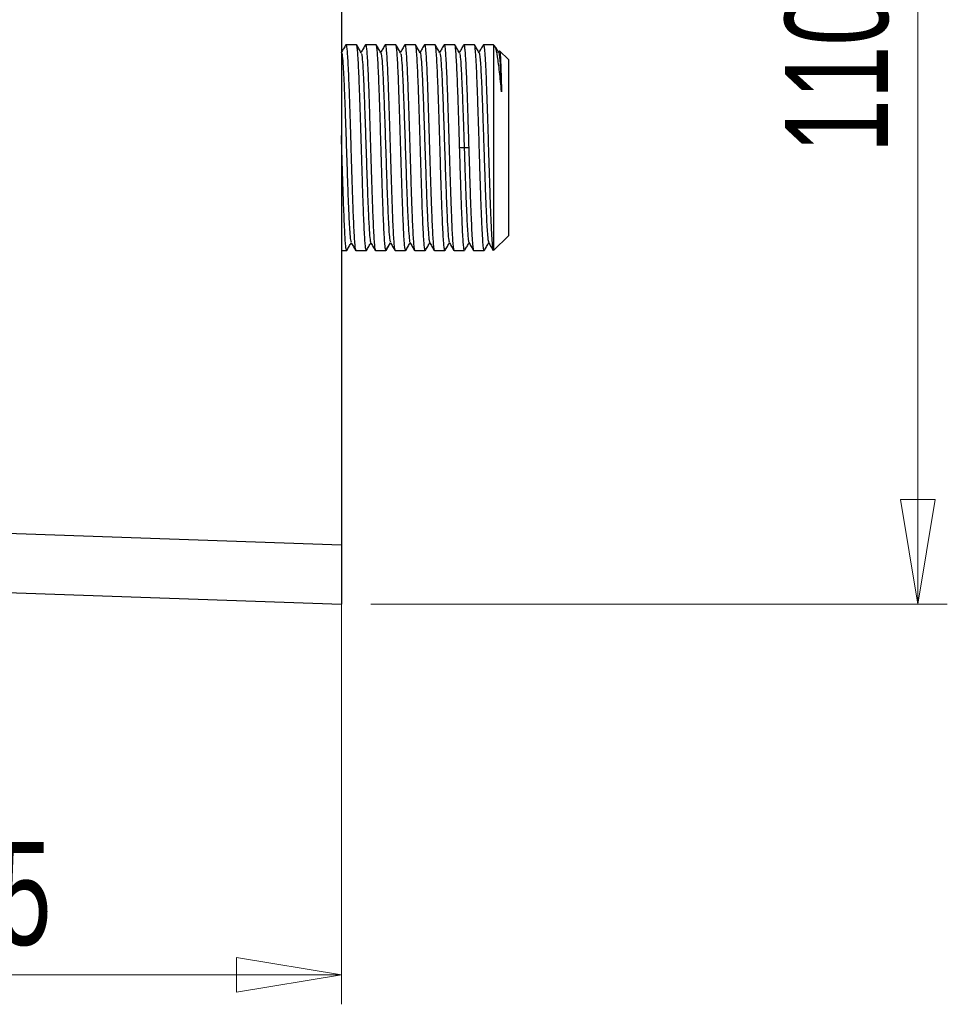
# Model space of a CAD drawing. Header units: millimetres. Extents: x 20 to 203, y 18 to 290.
# Tile 9 of 16: x 160 to 191, y 121 to 154. Entities that reach past the tile are written whole.
import ezdxf

# ---------------------------------------------------------------- set-up
doc = ezdxf.new("R2010")
doc.units = ezdxf.units.MM
doc.styles.add('SLDTEXTSTYLE0', font='TXT', dxfattribs={"width": 0.7})
doc.dimstyles.new('SLDDIMSTYLE0', dxfattribs={"dimtxt": 3.5, "dimasz": 3.556, "dimexe": 0, "dimexo": 0.0625, "dimgap": 0.875, "dimtad": 1, "dimdec": 0, "dimlfac": 3, "dimrnd": 1e-09, "dimzin": 12, "dimdsep": 46, "dimtxsty": 'SLDTEXTSTYLE0', "dimblk1": 'CLOSED', "dimblk2": 'CLOSED', "dimsah": 1, "dimcen": 0.09, "dimadec": 0, "dimazin": 3, "dimtfac": 1, "dimtdec": 0, "dimtofl": 0, "dimtmove": 0, "dimatfit": 3, "dimldrblk": 'CLOSED', "dimfxl": 0, "dimfrac": 2, "dimtolj": 1, "dimtzin": 12, "dimarcsym": 0})

# ---------------------------------------------------------------- blocks, each defined once
blk = doc.blocks.new('_Closed')
at = {"color": 0, "linetype": 'ByBlock', "lineweight": -2}
for p, q in [((-1, 0.166667), (0, 0)), ((-1, 0.166667), (-1, -0.166667)), ((0, 0), (-1, -0.166667)), ((0, 0), (-1, 0))]:
    blk.add_line(p, q, dxfattribs=at)
blk = doc.blocks.new('_D_1')
at = {"color": 7, "linetype": 'Continuous', "lineweight": 0}
for p, q in [((170.575, 135.479), (170.575, 120.899)), ((148.908, 128.48), (148.908, 120.899)), ((148.908, 121.899), (170.575, 121.899))]:
    blk.add_line(p, q, dxfattribs=at)
at = {"color": 7, "linetype": 'Continuous', "lineweight": 18, "xscale": 3.556, "yscale": 3.556, "rotation": 180.0000000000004}
blk.add_blockref('_Closed', (148.908, 121.899), dxfattribs=at)
at = {"color": 7, "linetype": 'Continuous', "lineweight": 18, "xscale": 3.556, "yscale": 3.556}
blk.add_blockref('_Closed', (170.575, 121.899), dxfattribs=at)
at = {"color": 7, "linetype": 'Continuous', "lineweight": 18, "insert": (157.095, 126.411), "char_height": 3.5, "attachment_point": 1, "style": 'SLDTEXTSTYLE0'}
blk.add_mtext('65', dxfattribs=at)
blk = doc.blocks.new('_D_2')
at = {"color": 7, "linetype": 'Continuous', "lineweight": 0}
for p, q in [((171.575, 171.147), (191.136, 171.147)), ((190.136, 171.147), (190.136, 134.48)), ((171.575, 134.48), (191.136, 134.48))]:
    blk.add_line(p, q, dxfattribs=at)
at = {"color": 7, "linetype": 'Continuous', "lineweight": 18, "xscale": 3.556, "yscale": 3.556}
for p, rotation in [((190.136, 171.147, 0), 89.99999999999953), ((190.136, 134.48, 0), 269.9999999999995)]:
    blk.add_blockref('_Closed', p, dxfattribs=dict(at, rotation=rotation))
at = {"color": 7, "linetype": 'Continuous', "lineweight": 18, "insert": (185.625, 149.801), "char_height": 3.5, "attachment_point": 1, "rotation": 90, "style": 'SLDTEXTSTYLE0'}
blk.add_mtext('110', dxfattribs=at)
blk = doc.blocks.new('_D_4')
at = {"color": 7, "linetype": 'Continuous', "lineweight": 0}
for p, q in [((130.697, 150.354), (130.697, 176.658)), ((170.575, 169.48), (170.575, 176.658)), ((130.697, 175.658), (170.575, 175.658))]:
    blk.add_line(p, q, dxfattribs=at)
at = {"color": 7, "linetype": 'Continuous', "lineweight": 18, "xscale": 3.556, "yscale": 3.556, "rotation": 180.0000000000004}
blk.add_blockref('_Closed', (130.697, 175.658, 0), dxfattribs=at)
at = {"color": 7, "linetype": 'Continuous', "lineweight": 18, "xscale": 3.556, "yscale": 3.556}
blk.add_blockref('_Closed', (170.575, 175.658, 0), dxfattribs=at)
at = {"color": 7, "linetype": 'Continuous', "lineweight": 18, "insert": (144.73, 180.17), "char_height": 3.5, "attachment_point": 1, "style": 'SLDTEXTSTYLE0'}
blk.add_mtext('120', dxfattribs=at)

msp = doc.modelspace()

# ---------------------------------------------------------------- linework, layer by layer
at = {"color": 7, "linetype": 'Continuous', "lineweight": 25}
for p, q in [((170.575, 168.48), (170.575, 136.479)), ((171.088, 153.473), (170.729, 153.473)), ((171.754, 153.473), (171.396, 153.473)), ((172.421, 153.473), (172.063, 153.473)), ((173.088, 153.473), (172.729, 153.473)), ((173.754, 153.473), (173.396, 153.473)), ((174.421, 153.473), (174.063, 153.473)), ((175.088, 153.473), (174.729, 153.473)), ((175.391, 153.458), (175.396, 153.473)), ((175.742, 153.473), (175.396, 153.473)), ((175.787, 153.427), (175.742, 153.473)), ((175.742, 153.473), (175.742, 146.488)), ((170.581, 153.201), (170.575, 153.211)), ((175.94, 153.265), (175.908, 153.21)), ((175.942, 153.264), (175.945, 153.269)), ((176.242, 152.973), (175.945, 153.269)), ((176.242, 152.973), (176.242, 149.98)), ((174.588, 149.98), (174.742, 149.98)), ((174.742, 149.98), (174.896, 149.98)), ((176.242, 149.98), (176.242, 146.988)), ((175.742, 146.488), (176.242, 146.988)), ((170.575, 146.488), (170.755, 146.488)), ((171.062, 146.488), (171.421, 146.488)), ((171.729, 146.488), (172.088, 146.488)), ((172.396, 146.488), (172.755, 146.488)), ((173.062, 146.488), (173.421, 146.488)), ((173.729, 146.488), (174.088, 146.488)), ((174.396, 146.488), (174.755, 146.488)), ((174.761, 146.509), (174.755, 146.488)), ((175.062, 146.488), (175.421, 146.488)), ((175.427, 146.504), (175.421, 146.488)), ((170.575, 136.479), (136.926, 137.654)), ((170.575, 136.479), (170.575, 134.48)), ((137.125, 135.648), (170.575, 134.48))]:
    msp.add_line(p, q, dxfattribs=at)
at = {"color": 8, "linetype": 'Continuous', "lineweight": 25}
msp.add_line((172.088, 146.488), (172.24, 146.752), dxfattribs=at)
at = {"color": 7, "linetype": 'Continuous', "lineweight": 25}
for points, knots in [([(170.724, 153.469), (170.699, 153.425), (170.649, 153.339), (170.599, 153.252), (170.575, 153.211)], [0, 0, 0, 0, 0.520091, 1, 1, 1, 1]), ([(170.724, 153.449), (170.725, 153.458), (170.734, 153.5), (170.748, 153.428), (170.766, 153.278), (170.784, 153.028), (170.802, 152.692), (170.82, 152.281), (170.838, 151.801), (170.856, 151.274), (170.874, 150.705), (170.892, 150.121), (170.909, 149.527), (170.928, 148.952), (170.945, 148.4), (170.963, 147.899), (170.981, 147.452), (170.999, 147.08), (171.017, 146.79), (171.038, 146.547), (171.053, 146.51), (171.062, 146.488)], [0, 0, 0, 0, 0.016539, 0.073589, 0.125672, 0.179265, 0.231348, 0.284941, 0.337023, 0.390616, 0.442699, 0.496292, 0.548375, 0.601968, 0.654051, 0.707644, 0.759727, 0.81332, 0.865403, 0.918997, 1, 1, 1, 1]), ([(171.427, 146.512), (171.425, 146.502), (171.417, 146.461), (171.402, 146.532), (171.384, 146.682), (171.366, 146.932), (171.348, 147.269), (171.33, 147.679), (171.312, 148.159), (171.294, 148.687), (171.277, 149.255), (171.259, 149.84), (171.241, 150.433), (171.223, 151.009), (171.205, 151.56), (171.187, 152.062), (171.169, 152.508), (171.151, 152.88), (171.133, 153.17), (171.112, 153.414), (171.097, 153.451), (171.088, 153.473)], [0, 0, 0, 0, 0.016728, 0.073768, 0.12584, 0.179422, 0.231495, 0.285078, 0.337151, 0.390734, 0.442807, 0.49639, 0.548463, 0.602046, 0.654119, 0.707702, 0.759775, 0.813358, 0.865431, 0.919014, 1, 1, 1, 1]), ([(171.248, 153.201), (171.222, 153.245), (171.17, 153.335), (171.118, 153.424), (171.093, 153.469)], [0, 0, 0, 0, 0.499978, 1, 1, 1, 1]), ([(171.391, 153.469), (171.365, 153.424), (171.315, 153.338), (171.266, 153.252), (171.242, 153.211)], [0, 0, 0, 0, 0.520348, 1, 1, 1, 1]), ([(171.39, 153.449), (171.392, 153.458), (171.4, 153.5), (171.415, 153.428), (171.433, 153.278), (171.451, 153.028), (171.469, 152.692), (171.487, 152.281), (171.505, 151.801), (171.523, 151.274), (171.54, 150.705), (171.558, 150.121), (171.576, 149.527), (171.594, 148.952), (171.612, 148.4), (171.63, 147.899), (171.648, 147.452), (171.666, 147.08), (171.684, 146.79), (171.705, 146.547), (171.72, 146.51), (171.729, 146.488)], [0, 0, 0, 0, 0.016716, 0.073756, 0.12583, 0.179413, 0.231486, 0.28507, 0.337143, 0.390726, 0.442799, 0.496383, 0.548456, 0.60204, 0.654113, 0.707697, 0.75977, 0.813354, 0.865427, 0.919011, 1, 1, 1, 1]), ([(172.088, 146.488), (172.081, 146.499), (172.069, 146.52), (172.051, 146.685), (172.033, 146.931), (172.015, 147.269), (171.997, 147.679), (171.979, 148.159), (171.961, 148.687), (171.943, 149.255), (171.925, 149.84), (171.907, 150.433), (171.89, 151.009), (171.871, 151.56), (171.854, 152.062), (171.836, 152.508), (171.818, 152.88), (171.8, 153.17), (171.779, 153.414), (171.764, 153.451), (171.754, 153.473)], [0, 0, 0, 0, 0.05801, 0.110968, 0.165462, 0.21842, 0.272915, 0.325874, 0.380368, 0.433327, 0.487822, 0.540781, 0.595275, 0.648234, 0.702729, 0.755687, 0.810182, 0.863141, 0.917635, 1, 1, 1, 1]), ([(171.915, 153.201), (171.889, 153.245), (171.837, 153.335), (171.785, 153.424), (171.759, 153.469)], [0, 0, 0, 0, 0.499978, 1, 1, 1, 1]), ([(172.058, 153.469), (172.032, 153.424), (171.982, 153.338), (171.932, 153.252), (171.908, 153.211)], [0, 0, 0, 0, 0.5202174, 1, 1, 1, 1]), ([(172.057, 153.449), (172.059, 153.458), (172.067, 153.5), (172.081, 153.428), (172.1, 153.278), (172.117, 153.028), (172.136, 152.692), (172.153, 152.281), (172.171, 151.801), (172.189, 151.274), (172.207, 150.705), (172.225, 150.121), (172.243, 149.527), (172.261, 148.952), (172.279, 148.4), (172.297, 147.899), (172.314, 147.452), (172.332, 147.08), (172.35, 146.791), (172.37, 146.564), (172.383, 146.53), (172.39, 146.511)], [0, 0, 0, 0, 0.016847, 0.074848, 0.127799, 0.182285, 0.235236, 0.289723, 0.342673, 0.39716, 0.45011, 0.504596, 0.557547, 0.612033, 0.664984, 0.719471, 0.772422, 0.826908, 0.879859, 0.934346, 1, 1, 1, 1]), ([(172.76, 146.512), (172.758, 146.502), (172.75, 146.461), (172.736, 146.532), (172.717, 146.682), (172.699, 146.932), (172.682, 147.269), (172.664, 147.679), (172.646, 148.159), (172.628, 148.687), (172.61, 149.255), (172.592, 149.84), (172.574, 150.433), (172.556, 151.009), (172.538, 151.56), (172.521, 152.062), (172.502, 152.508), (172.485, 152.88), (172.467, 153.17), (172.446, 153.414), (172.43, 153.451), (172.421, 153.473)], [0, 0, 0, 0, 0.016611, 0.073657, 0.125736, 0.179324, 0.231403, 0.284993, 0.337072, 0.390661, 0.442741, 0.49633, 0.548409, 0.601999, 0.654078, 0.707667, 0.759746, 0.813335, 0.865414, 0.919003, 1, 1, 1, 1]), ([(172.581, 153.201), (172.555, 153.245), (172.504, 153.335), (172.452, 153.424), (172.426, 153.469)], [0, 0, 0, 0, 0.499978, 1, 1, 1, 1]), ([(172.724, 153.469), (172.698, 153.424), (172.649, 153.338), (172.599, 153.252), (172.575, 153.211)], [0, 0, 0, 0, 0.520403, 1, 1, 1, 1]), ([(172.724, 153.449), (172.725, 153.458), (172.734, 153.5), (172.748, 153.428), (172.766, 153.278), (172.784, 153.028), (172.802, 152.692), (172.82, 152.281), (172.838, 151.801), (172.856, 151.274), (172.874, 150.705), (172.892, 150.121), (172.91, 149.527), (172.928, 148.952), (172.945, 148.4), (172.963, 147.899), (172.981, 147.452), (172.999, 147.08), (173.017, 146.79), (173.038, 146.547), (173.053, 146.51), (173.062, 146.488)], [0, 0, 0, 0, 0.016682, 0.073723, 0.125799, 0.179385, 0.23146, 0.285045, 0.33712, 0.390706, 0.442781, 0.496366, 0.548441, 0.602026, 0.654101, 0.707687, 0.759762, 0.813347, 0.865423, 0.919008, 1, 1, 1, 1]), ([(173.427, 146.511), (173.425, 146.502), (173.417, 146.461), (173.402, 146.532), (173.384, 146.682), (173.366, 146.932), (173.348, 147.269), (173.33, 147.679), (173.312, 148.159), (173.295, 148.687), (173.276, 149.255), (173.259, 149.84), (173.241, 150.433), (173.223, 151.009), (173.205, 151.56), (173.187, 152.062), (173.169, 152.508), (173.151, 152.88), (173.133, 153.17), (173.112, 153.414), (173.097, 153.451), (173.088, 153.473)], [0, 0, 0, 0, 0.016444, 0.0735, 0.125587, 0.179185, 0.231273, 0.284872, 0.33696, 0.390558, 0.442646, 0.496245, 0.548333, 0.601931, 0.654019, 0.707617, 0.759705, 0.813303, 0.865391, 0.918989, 1, 1, 1, 1]), ([(173.248, 153.201), (173.222, 153.245), (173.17, 153.335), (173.119, 153.424), (173.093, 153.469)], [0, 0, 0, 0, 0.499978, 1, 1, 1, 1]), ([(173.391, 153.469), (173.365, 153.424), (173.315, 153.338), (173.266, 153.252), (173.242, 153.211)], [0, 0, 0, 0, 0.520277, 1, 1, 1, 1]), ([(173.39, 153.449), (173.392, 153.458), (173.4, 153.5), (173.414, 153.428), (173.433, 153.278), (173.451, 153.028), (173.469, 152.692), (173.487, 152.281), (173.505, 151.801), (173.522, 151.274), (173.54, 150.705), (173.558, 150.121), (173.576, 149.527), (173.594, 148.952), (173.612, 148.4), (173.63, 147.899), (173.648, 147.452), (173.666, 147.08), (173.684, 146.79), (173.705, 146.547), (173.72, 146.51), (173.729, 146.488)], [0, 0, 0, 0, 0.016538, 0.073588, 0.125671, 0.179264, 0.231347, 0.284941, 0.337024, 0.390617, 0.4427, 0.496293, 0.548375, 0.601968, 0.654051, 0.707644, 0.759727, 0.81332, 0.865403, 0.918996, 1, 1, 1, 1]), ([(174.093, 146.512), (174.092, 146.502), (174.083, 146.461), (174.069, 146.532), (174.051, 146.682), (174.033, 146.932), (174.015, 147.269), (173.997, 147.679), (173.979, 148.159), (173.961, 148.687), (173.943, 149.255), (173.926, 149.84), (173.907, 150.433), (173.89, 151.009), (173.872, 151.56), (173.854, 152.062), (173.836, 152.508), (173.818, 152.88), (173.8, 153.17), (173.779, 153.414), (173.764, 153.451), (173.754, 153.473)], [0, 0, 0, 0, 0.016589, 0.073637, 0.125716, 0.179306, 0.231387, 0.284977, 0.337058, 0.390648, 0.442729, 0.496319, 0.548399, 0.60199, 0.65407, 0.70766, 0.75974, 0.813331, 0.865411, 0.919001, 1, 1, 1, 1]), ([(173.915, 153.201), (173.889, 153.246), (173.837, 153.335), (173.785, 153.425), (173.759, 153.469)], [0, 0, 0, 0, 0.4999783, 1, 1, 1, 1]), ([(174.058, 153.469), (174.032, 153.424), (173.982, 153.338), (173.932, 153.252), (173.909, 153.211)], [0, 0, 0, 0, 0.520419, 1, 1, 1, 1]), ([(174.057, 153.449), (174.059, 153.458), (174.067, 153.5), (174.081, 153.428), (174.1, 153.278), (174.117, 153.028), (174.136, 152.692), (174.153, 152.281), (174.171, 151.801), (174.189, 151.274), (174.207, 150.705), (174.225, 150.121), (174.243, 149.527), (174.261, 148.952), (174.279, 148.4), (174.297, 147.899), (174.314, 147.452), (174.332, 147.08), (174.35, 146.79), (174.372, 146.547), (174.387, 146.51), (174.396, 146.488)], [0, 0, 0, 0, 0.016626, 0.073671, 0.125749, 0.179338, 0.231416, 0.285005, 0.337083, 0.390672, 0.44275, 0.496338, 0.548416, 0.602004, 0.654082, 0.707671, 0.759749, 0.813337, 0.865415, 0.919003, 1, 1, 1, 1]), ([(174.588, 149.98), (174.581, 150.192), (174.569, 150.598), (174.551, 151.184), (174.533, 151.718), (174.515, 152.208), (174.497, 152.63), (174.479, 152.98), (174.461, 153.25), (174.441, 153.436), (174.428, 153.46), (174.421, 153.473)], [0, 0, 0, 0, 0.116013, 0.221924, 0.330906, 0.436817, 0.545801, 0.651713, 0.760696, 0.878224, 1, 1, 1, 1]), ([(174.581, 153.201), (174.555, 153.245), (174.504, 153.335), (174.452, 153.424), (174.426, 153.469)], [0, 0, 0, 0, 0.499978, 1, 1, 1, 1]), ([(174.724, 153.469), (174.699, 153.424), (174.649, 153.338), (174.599, 153.252), (174.575, 153.211)], [0, 0, 0, 0, 0.5202705, 1, 1, 1, 1]), ([(174.724, 153.449), (174.725, 153.458), (174.734, 153.5), (174.748, 153.428), (174.766, 153.278), (174.784, 153.028), (174.802, 152.692), (174.82, 152.281), (174.838, 151.801), (174.856, 151.255), (174.876, 150.641), (174.889, 150.203), (174.896, 149.98)], [0, 0, 0, 0, 0.032428, 0.14468, 0.247156, 0.352605, 0.455083, 0.560532, 0.66301, 0.768459, 0.882174, 1, 1, 1, 1]), ([(175.25, 153.197), (175.224, 153.242), (175.172, 153.332), (175.12, 153.422), (175.094, 153.467)], [0, 0, 0, 0, 0.499979, 1, 1, 1, 1]), ([(175.392, 153.471), (175.366, 153.426), (175.316, 153.339), (175.266, 153.253), (175.242, 153.211)], [0, 0, 0, 0, 0.5191685, 1, 1, 1, 1]), ([(175.396, 153.473), (175.403, 153.459), (175.417, 153.431), (175.439, 153.207), (175.461, 152.86), (175.482, 152.391), (175.504, 151.823), (175.526, 151.179), (175.547, 150.485), (175.569, 149.77), (175.59, 149.063), (175.612, 148.395), (175.634, 147.792), (175.655, 147.281), (175.677, 146.878), (175.699, 146.616), (175.714, 146.492), (175.723, 146.501), (175.724, 146.503)], [0, 0, 0, 0, 0.065808, 0.131616, 0.197424, 0.263232, 0.32904, 0.394848, 0.460656, 0.526464, 0.592272, 0.65808, 0.723888, 0.789696, 0.855504, 0.921312, 0.98712, 1, 1, 1, 1]), ([(176.008, 151.876), (175.986, 152.112), (175.941, 152.587), (175.875, 153.089), (175.818, 153.384), (175.784, 153.405), (175.772, 153.412)], [0, 0, 0, 0, 0.274887, 0.555332, 0.841336, 1, 1, 1, 1]), ([(170.581, 153.187), (170.583, 153.188), (170.593, 153.203), (170.613, 153.027), (170.64, 152.659), (170.667, 152.097), (170.694, 151.404), (170.721, 150.616), (170.748, 149.788), (170.775, 148.972), (170.802, 148.222), (170.829, 147.584), (170.856, 147.109), (170.881, 146.823), (170.896, 146.793), (170.903, 146.781)], [0, 0, 0, 0, 0.013513, 0.097796, 0.182085, 0.266373, 0.350656, 0.434943, 0.519233, 0.603516, 0.687801, 0.772092, 0.856377, 0.94066, 1, 1, 1, 1]), ([(171.248, 153.175), (171.253, 153.17), (171.267, 153.158), (171.29, 152.908), (171.317, 152.462), (171.344, 151.844), (171.371, 151.109), (171.398, 150.3), (171.425, 149.47), (171.452, 148.673), (171.479, 147.962), (171.506, 147.378), (171.533, 146.977), (171.554, 146.775), (171.566, 146.781), (171.569, 146.782)], [0, 0, 0, 0, 0.0461842, 0.1304809, 0.2147727, 0.2990707, 0.3833693, 0.4676613, 0.5519573, 0.6362571, 0.7205502, 0.8048442, 0.8891443, 0.9734392, 1, 1, 1, 1]), ([(171.914, 153.194), (171.923, 153.165), (171.94, 153.104), (171.967, 152.758), (171.994, 152.241), (172.021, 151.573), (172.048, 150.804), (172.075, 149.98), (172.102, 149.157), (172.129, 148.387), (172.156, 147.719), (172.183, 147.204), (172.21, 146.852), (172.227, 146.804), (172.236, 146.781)], [0, 0, 0, 0, 0.07867, 0.162927, 0.247183, 0.331433, 0.415689, 0.499946, 0.584197, 0.66845, 0.752709, 0.836962, 0.921212, 1, 1, 1, 1]), ([(172.581, 153.176), (172.587, 153.168), (172.601, 153.148), (172.625, 152.88), (172.652, 152.419), (172.679, 151.792), (172.706, 151.049), (172.733, 150.236), (172.761, 149.407), (172.788, 148.615), (172.815, 147.912), (172.842, 147.339), (172.869, 146.954), (172.889, 146.766), (172.9, 146.777), (172.902, 146.779)], [0, 0, 0, 0, 0.052685, 0.136997, 0.221302, 0.305606, 0.389918, 0.474224, 0.558528, 0.642838, 0.727147, 0.81145, 0.895758, 0.980069, 1, 1, 1, 1]), ([(173.248, 153.2), (173.248, 153.2), (173.257, 153.219), (173.275, 153.065), (173.302, 152.731), (173.329, 152.193), (173.356, 151.518), (173.383, 150.741), (173.411, 149.916), (173.438, 149.095), (173.465, 148.332), (173.492, 147.673), (173.519, 147.17), (173.545, 146.845), (173.561, 146.795), (173.569, 146.772)], [0, 0, 0, 0, 0.0004058, 0.0847016, 0.1689992, 0.2533025, 0.3375998, 0.4218958, 0.5061987, 0.5904981, 0.6747931, 0.7590945, 0.843396, 0.927691, 1, 1, 1, 1]), ([(173.915, 153.176), (173.918, 153.176), (173.931, 153.177), (173.952, 152.96), (173.979, 152.543), (174.006, 151.948), (174.033, 151.228), (174.061, 150.427), (174.088, 149.597), (174.115, 148.792), (174.142, 148.064), (174.169, 147.458), (174.196, 147.026), (174.218, 146.793), (174.232, 146.787), (174.236, 146.786)], [0, 0, 0, 0, 0.0331445, 0.1174247, 0.2016982, 0.2859725, 0.370253, 0.4545283, 0.5388012, 0.6230809, 0.7073583, 0.7916305, 0.8759086, 0.9601879, 1, 1, 1, 1]), ([(174.581, 153.183), (174.588, 153.166), (174.604, 153.126), (174.629, 152.821), (174.656, 152.332), (174.683, 151.684), (174.712, 150.889), (174.731, 150.297), (174.742, 149.98)], [0, 0, 0, 0, 0.131247, 0.299842, 0.468448, 0.637043, 0.805631, 1, 1, 1, 1]), ([(175.249, 153.186), (175.251, 153.184), (175.261, 153.178), (175.276, 153.051), (175.296, 152.812), (175.316, 152.468), (175.336, 152.039), (175.355, 151.538), (175.375, 150.983), (175.395, 150.393), (175.415, 149.789), (175.435, 149.192), (175.454, 148.622), (175.474, 148.099), (175.494, 147.642), (175.514, 147.264), (175.534, 146.985), (175.552, 146.806), (175.565, 146.778), (175.57, 146.765)], [0, 0, 0, 0, 0.023307, 0.084919, 0.14654, 0.208153, 0.269774, 0.331387, 0.393008, 0.454621, 0.516242, 0.577855, 0.639476, 0.701089, 0.76271, 0.824324, 0.885944, 0.947559, 1, 1, 1, 1]), ([(175.918, 153.193), (175.892, 153.238), (175.854, 153.305), (175.815, 153.372), (175.802, 153.394)], [0, 0, 0, 0, 0.671485, 1, 1, 1, 1]), ([(175.917, 153.181), (175.921, 153.173), (175.932, 153.149), (175.949, 152.987), (175.969, 152.713), (175.989, 152.344), (176.002, 152.032), (176.009, 151.876)], [0, 0, 0, 0, 0.131124, 0.348353, 0.565567, 0.782797, 1, 1, 1, 1]), ([(175.945, 153.269), (175.95, 153.247), (175.961, 153.201), (175.977, 152.907), (175.993, 152.474), (176.003, 152.075), (176.008, 151.876)], [0, 0, 0, 0, 0.251823, 0.502431, 0.751823, 1, 1, 1, 1]), ([(170.76, 146.512), (170.758, 146.502), (170.75, 146.461), (170.736, 146.532), (170.717, 146.682), (170.699, 146.932), (170.682, 147.269), (170.664, 147.679), (170.646, 148.159), (170.628, 148.687), (170.61, 149.255), (170.592, 149.83), (170.581, 150.212), (170.575, 150.395)], [0, 0, 0, 0, 0.030364, 0.134911, 0.230355, 0.328566, 0.424011, 0.522223, 0.617667, 0.715879, 0.811324, 0.909536, 1, 1, 1, 1]), ([(174.755, 146.488), (174.748, 146.499), (174.736, 146.52), (174.717, 146.686), (174.699, 146.932), (174.681, 147.269), (174.664, 147.68), (174.646, 148.16), (174.627, 148.706), (174.608, 149.32), (174.595, 149.758), (174.588, 149.98)], [0, 0, 0, 0, 0.11615, 0.222061, 0.331043, 0.436955, 0.545939, 0.651851, 0.760835, 0.878297, 1, 1, 1, 1]), ([(174.742, 149.98), (174.748, 149.78), (174.762, 149.379), (174.781, 148.798), (174.801, 148.258), (174.821, 147.778), (174.841, 147.375), (174.861, 147.059), (174.88, 146.856), (174.894, 146.759), (174.902, 146.765), (174.903, 146.765)], [0, 0, 0, 0, 0.123116, 0.246223, 0.369331, 0.492448, 0.615558, 0.738673, 0.861781, 0.984898, 1, 1, 1, 1]), ([(174.896, 149.98), (174.903, 149.752), (174.917, 149.294), (174.937, 148.635), (174.958, 148.027), (174.979, 147.495), (175, 147.057), (175.021, 146.736), (175.04, 146.541), (175.052, 146.516), (175.057, 146.505)], [0, 0, 0, 0, 0.129215, 0.258431, 0.387646, 0.516861, 0.646076, 0.775292, 0.904507, 1, 1, 1, 1]), ([(170.759, 146.491), (170.785, 146.536), (170.835, 146.622), (170.885, 146.708), (170.909, 146.749)], [0, 0, 0, 0, 0.520119, 1, 1, 1, 1]), ([(170.903, 146.76), (170.928, 146.715), (170.98, 146.625), (171.032, 146.536), (171.058, 146.491)], [0, 0, 0, 0, 0.499977, 1, 1, 1, 1]), ([(171.426, 146.491), (171.452, 146.536), (171.502, 146.622), (171.551, 146.708), (171.575, 146.749)], [0, 0, 0, 0, 0.520357, 1, 1, 1, 1]), ([(171.569, 146.76), (171.595, 146.715), (171.647, 146.625), (171.699, 146.536), (171.724, 146.491)], [0, 0, 0, 0, 0.499978, 1, 1, 1, 1]), ([(172.093, 146.491), (172.118, 146.536), (172.168, 146.622), (172.218, 146.708), (172.242, 146.749)], [0, 0, 0, 0, 0.520072, 1, 1, 1, 1]), ([(172.236, 146.76), (172.262, 146.715), (172.313, 146.625), (172.365, 146.536), (172.391, 146.491)], [0, 0, 0, 0, 0.499977, 1, 1, 1, 1]), ([(172.759, 146.491), (172.785, 146.536), (172.835, 146.622), (172.885, 146.708), (172.908, 146.749)], [0, 0, 0, 0, 0.520347, 1, 1, 1, 1]), ([(172.902, 146.76), (172.928, 146.715), (172.98, 146.625), (173.032, 146.536), (173.058, 146.491)], [0, 0, 0, 0, 0.499978, 1, 1, 1, 1]), ([(173.426, 146.491), (173.452, 146.536), (173.502, 146.622), (173.551, 146.708), (173.575, 146.749)], [0, 0, 0, 0, 0.520201, 1, 1, 1, 1]), ([(173.569, 146.76), (173.595, 146.715), (173.647, 146.625), (173.699, 146.536), (173.724, 146.491)], [0, 0, 0, 0, 0.499978, 1, 1, 1, 1]), ([(174.093, 146.491), (174.118, 146.536), (174.168, 146.622), (174.218, 146.708), (174.242, 146.749)], [0, 0, 0, 0, 0.520397, 1, 1, 1, 1]), ([(174.236, 146.759), (174.262, 146.715), (174.313, 146.625), (174.365, 146.536), (174.391, 146.491)], [0, 0, 0, 0, 0.499979, 1, 1, 1, 1]), ([(174.76, 146.493), (174.786, 146.538), (174.836, 146.623), (174.885, 146.709), (174.908, 146.749)], [0, 0, 0, 0, 0.526795, 1, 1, 1, 1]), ([(174.902, 146.761), (174.928, 146.716), (174.98, 146.626), (175.032, 146.536), (175.058, 146.491)], [0, 0, 0, 0, 0.499974, 1, 1, 1, 1]), ([(175.426, 146.491), (175.452, 146.536), (175.502, 146.622), (175.551, 146.708), (175.575, 146.749)], [0, 0, 0, 0, 0.521683, 1, 1, 1, 1]), ([(175.569, 146.76), (175.595, 146.715), (175.647, 146.625), (175.699, 146.535), (175.725, 146.49)], [0, 0, 0, 0, 0.49998, 1, 1, 1, 1])]:
    msp.add_open_spline(points, degree=3, knots=knots, dxfattribs=at)
msp.add_open_spline([(175.421, 146.488), (175.414, 146.501), (175.4, 146.527), (175.38, 146.734), (175.359, 147.057), (175.338, 147.495), (175.317, 148.027), (175.296, 148.635), (175.275, 149.294), (175.255, 149.98), (175.234, 150.666), (175.213, 151.325), (175.192, 151.933), (175.171, 152.466), (175.15, 152.903), (175.13, 153.226), (175.109, 153.434), (175.095, 153.46), (175.088, 153.473)], degree=3, dxfattribs=at)

# ---------------------------------------------------------------- dimensions: what is measured, and where the dimension line sits
at = {"color": 7, "linetype": 'Continuous', "lineweight": 18}
for base, p1, p2, picture, middle in [((170.575, 175.658), (130.697, 149.354), (170.575, 168.48), '_D_4', (148.011, 175.658)), ((170.575, 121.899), (148.908, 129.48), (170.575, 136.479), '_D_1', (159.282, 121.899))]:
    dim = msp.add_linear_dim(base=base, p1=p1, p2=p2, dimstyle='SLDDIMSTYLE0', dxfattribs=at)
    dim.commit()
    dim.dimension.update_dxf_attribs({"geometry": picture, "text_midpoint": middle, "dimtype": 160})
dim = msp.add_linear_dim(base=(190.136, 134.48), p1=(170.575, 171.147), p2=(170.575, 134.48), angle=90, dimstyle='SLDDIMSTYLE0', dxfattribs=at)
dim.commit()
dim.dimension.update_dxf_attribs({"geometry": '_D_2', "text_midpoint": (190.136, 153.082), "dimtype": 160})

doc.saveas('drawing.dxf')
